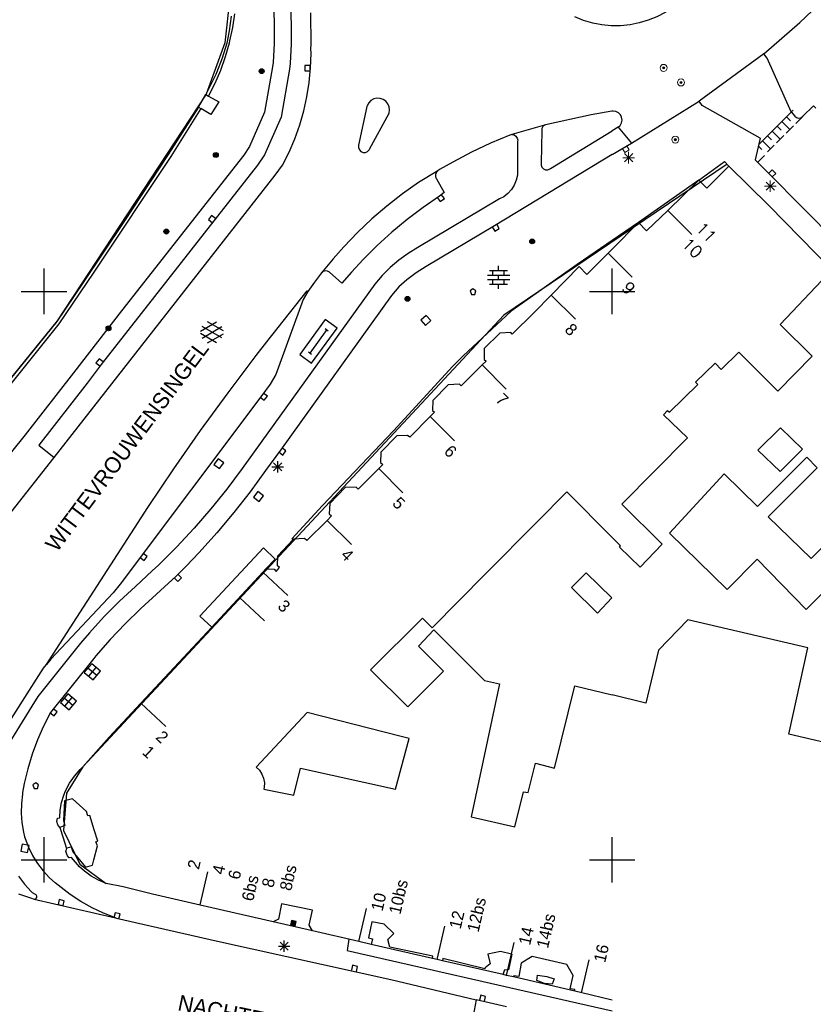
# Model space of a CAD drawing. Header units: millimetres. Extents: x 135944 to 142000, y 454200 to 456692.
# Tile 128 of 153: x 137248 to 137318, y 456087 to 456174. Entities that reach past the tile are written whole.
import ezdxf
from ezdxf.enums import TextEntityAlignment as Align

# ---------------------------------------------------------------- set-up
doc = ezdxf.new("R2010")
doc.units = ezdxf.units.MM
for name, color, linetype in [('TotaalGBKN2013_Bistad', 251, 'Continuous'), ('TotaalGBKN2013X$0$Contouren', 251, 'Continuous'), ('TotaalGBKN2013X$0$GBKN binnenstad 2009$0$OBJECTEN_', 251, 'Continuous'), ('TotaalGBKN2013X$0$GBKN binnenstad 2009$0$OBJECTEN__', 251, 'Continuous'), ('TotaalGBKN2013X$0$GBKN binnenstad 2009$0$UTRECHT54', 251, 'Continuous'), ('TotaalGBKN2013X$0$Xref', 251, 'Continuous')]:
    doc.layers.add(name, color=color, linetype=linetype)
doc.styles.add('TotaalGBKN2013X$0$GBKN binnenstad 2009$0$Standard', font='txt')
doc.styles.add('TotaalGBKN2013X$0$GBKN binnenstad 2009$0$TXT', font='txt.shx')

# ---------------------------------------------------------------- blocks, each defined once
blk = doc.blocks.new('TotaalGBKN2013X$0$GBKN binnenstad 2009$0$V')
at = {"layer": 'TotaalGBKN2013X$0$GBKN binnenstad 2009$0$OBJECTEN__', "linetype": 'Continuous', "lineweight": 0}
for radius in [0.31, 0.095, 0.035, 0.0224]:
    blk.add_circle((0, 0), radius, dxfattribs=at)
blk = doc.blocks.new('TotaalGBKN2013X$0$GBKN binnenstad 2009$0$DEC100')
at = {"layer": 'TotaalGBKN2013X$0$GBKN binnenstad 2009$0$OBJECTEN_', "linetype": 'Continuous', "lineweight": 0}
for p, q in [((-0.5, 0), (0.5, 0)), ((-0.354, -0.354), (0.354, 0.354)), ((0.354, -0.354), (-0.354, 0.354)), ((0, -0.5), (0, 0.5))]:
    blk.add_line(p, q, dxfattribs=at)
blk = doc.blocks.new('TotaalGBKN2013X$0$GBKN binnenstad 2009$0$X')
at = {"layer": 'TotaalGBKN2013X$0$GBKN binnenstad 2009$0$OBJECTEN__', "linetype": 'Continuous', "lineweight": 0}
blk.add_lwpolyline([(0.225, -0.25), (0.224, 0.2), (-0.225, 0.2), (-0.226, -0.25)], dxfattribs=at)
blk = doc.blocks.new('TotaalGBKN2013X$0$GBKN binnenstad 2009$0$DEC115')
at = {"layer": 'TotaalGBKN2013X$0$GBKN binnenstad 2009$0$UTRECHT54', "linetype": 'Continuous', "lineweight": 0}
blk.add_line((0, 0.25), (0, 0), dxfattribs=at)
blk = doc.blocks.new('TotaalGBKN2013X$0$GBKN binnenstad 2009')
at = {"layer": 'TotaalGBKN2013_Bistad'}
for p, q in [((137270196, 456175414), (137270259, 456173611)), ((137271697, 456175073), (137271763, 456173411)), ((137266470, 456174199), (137266290, 456172910)), ((137266609, 456173208), (137266779, 456174404)), ((137273511, 456171691), (137273481, 456174501)), ((137297491, 456173834), (137296724, 456174144)), ((137266360, 456172026), (137266609, 456173208)), ((137270259, 456173611), (137270242, 456171806)), ((137271763, 456173411), (137271749, 456171746)), ((137298285, 456173599), (137297491, 456173834)), ((137299097, 456173441), (137298285, 456173599)), ((137299920, 456173363), (137299097, 456173441)), ((137300000, 456173363), (137299920, 456173363)), ((137266290, 456172910), (137266076, 456171829)), ((137266076, 456171829), (137265664, 456170517)), ((137265972, 456170651), (137266319, 456171862)), ((137266319, 456171862), (137266360, 456172026)), ((137270242, 456171806), (137270155, 456170140)), ((137271749, 456171746), (137271655, 456170085)), ((137273491, 456171351), (137273511, 456171691)), ((137273495, 456170938), (137273491, 456171351)), ((137265664, 456170517), (137265176, 456169231)), ((137265548, 456169464), (137265972, 456170651)), ((137273454, 456169657), (137273495, 456170938)), ((137313341, 456170901), (137307670, 456166740)), ((137270111, 456169741), (137269411, 456165761)), ((137270155, 456170140), (137270111, 456169741)), ((137271651, 456170041), (137271601, 456169541)), ((137271655, 456170085), (137271651, 456170041)), ((137272966, 456169860), (137272966, 456169410)), ((137273416, 456169860), (137272966, 456169860)), ((137273333, 456168382), (137273454, 456169657)), ((137273416, 456169410), (137273416, 456169860)), ((137265113, 456169080), (137264688, 456168192)), ((137265050, 456168306), (137265548, 456169464)), ((137265176, 456169231), (137265113, 456169080)), ((137271601, 456169541), (137270861, 456165321)), ((137272966, 456169410), (137273416, 456169410)), ((137264688, 456168192), (137264234, 456167319)), ((137264480, 456167182), (137265050, 456168306)), ((137273133, 456167117), (137273333, 456168382)), ((137263606, 456166200), (137264234, 456167319)), ((137264234, 456167319), (137264480, 456167182)), ((137264480, 456167182), (137265371, 456166687)), ((137272855, 456165867), (137273133, 456167117)), ((137279296, 456166991), (137279020, 456166925)), ((137279580, 456166979), (137279296, 456166991)), ((137263606, 456166200), (137260919, 456162030)), ((137263606, 456166200), (137263811, 456166080)), ((137265371, 456166687), (137264692, 456165561)), ((137278421, 456166271), (137277681, 456162851)), ((137278441, 456166330), (137278421, 456166271)), ((137278575, 456166581), (137278441, 456166330)), ((137278773, 456166784), (137278575, 456166581)), ((137279020, 456166925), (137278773, 456166784)), ((137279849, 456166888), (137279580, 456166979)), ((137280082, 456166725), (137279849, 456166888)), ((137280261, 456166505), (137280082, 456166725)), ((137280372, 456166243), (137280261, 456166505)), ((137280407, 456165961), (137280372, 456166243)), ((137301687, 456163048), (137307670, 456166740)), ((137263811, 456166080), (137261166, 456161863)), ((137264692, 456165561), (137263811, 456166080)), ((137269411, 456165761), (137268091, 456162741)), ((137270861, 456165321), (137269411, 456162021)), ((137272499, 456164636), (137272855, 456165867)), ((137278651, 456162501), (137280361, 456165681)), ((137280361, 456165681), (137280407, 456165961)), ((137298151, 456165541), (137294128, 456164654)), ((137299961, 456165851), (137298151, 456165541)), ((137300000, 456165854), (137299961, 456165851)), ((137315773, 456165787), (137312896, 456162910)), ((137315351, 456165365), (137315705, 456165012)), ((137316772, 456165372), (137316164, 456164764)), ((137272067, 456163430), (137272499, 456164636)), ((137294031, 456164614), (137291168, 456163792)), ((137293886, 456164490), (137293805, 456164318)), ((137294031, 456164614), (137293886, 456164490)), ((137294128, 456164654), (137294031, 456164614)), ((137300521, 456164431), (137300000, 456164115)), ((137300521, 456164431), (137301687, 456163048)), ((137314508, 456164522), (137314861, 456164169)), ((137314930, 456164944), (137315637, 456164237)), ((137315953, 456164553), (137315320, 456163920)), ((137290991, 456163741), (137289287, 456163026)), ((137291168, 456163792), (137290991, 456163741)), ((137291168, 456163792), (137291366, 456163758)), ((137291366, 456163758), (137291535, 456163650)), ((137291535, 456163650), (137291648, 456163484)), ((137293801, 456164121), (137293761, 456161311)), ((137293805, 456164318), (137293800, 456164127)), ((137293800, 456164127), (137293801, 456164121)), ((137294571, 456160821), (137300000, 456164115)), ((137313665, 456163679), (137314018, 456163325)), ((137314086, 456164100), (137314793, 456163393)), ((137315110, 456163710), (137314477, 456163077)), ((137268091, 456162741), (137267571, 456161971)), ((137271560, 456162254), (137272067, 456163430)), ((137277681, 456162851), (137277676, 456162648)), ((137289287, 456163026), (137287615, 456162237)), ((137291648, 456163484), (137291690, 456163288)), ((137291690, 456163288), (137291681, 456163191)), ((137291681, 456163191), (137291681, 456160691)), ((137300000, 456162029), (137301687, 456163048)), ((137312868, 456162780), (137313169, 456162478)), ((137313238, 456163252), (137313945, 456162545)), ((137314266, 456162866), (137313673, 456162273)), ((137261166, 456161863), (137254375, 456151683)), ((137267571, 456161971), (137256810, 456148290)), ((137260919, 456162030), (137257023, 456156128)), ((137269411, 456162021), (137268791, 456161091)), ((137270981, 456161111), (137271560, 456162254)), ((137277676, 456162648), (137277750, 456162459)), ((137277750, 456162459), (137277890, 456162312)), ((137277890, 456162312), (137278076, 456162230)), ((137278076, 456162230), (137278279, 456162226)), ((137278279, 456162226), (137278468, 456162300)), ((137278468, 456162300), (137278614, 456162440)), ((137278614, 456162440), (137278651, 456162501)), ((137287615, 456162237), (137285980, 456161378)), ((137300000, 456162029), (137289651, 456155781)), ((137313403, 456161963), (137312810, 456161370)), ((137268791, 456161091), (137255041, 456143581)), ((137270331, 456160211), (137270981, 456161111)), ((137285980, 456161378), (137284814, 456160708)), ((137293761, 456161311), (137293750, 456161114)), ((137293750, 456161114), (137293818, 456160928)), ((137293818, 456160928), (137293953, 456160783)), ((137250901, 456135401), (137270331, 456160211)), ((137284671, 456160611), (137282951, 456159591)), ((137284447, 456160296), (137284445, 456160099)), ((137284445, 456160099), (137284520, 456159917)), ((137284527, 456160477), (137284447, 456160296)), ((137284671, 456160611), (137284527, 456160477)), ((137284814, 456160708), (137284671, 456160611)), ((137291660, 456160228), (137291559, 456159776)), ((137291681, 456160691), (137291660, 456160228)), ((137293953, 456160783), (137294134, 456160704)), ((137294134, 456160704), (137294332, 456160701)), ((137294332, 456160701), (137294515, 456160777)), ((137294515, 456160777), (137294571, 456160821)), ((137282951, 456159591), (137281535, 456158581)), ((137284520, 456159917), (137284531, 456159901)), ((137284531, 456159901), (137285221, 456158691)), ((137291382, 456159348), (137291134, 456158957)), ((137291559, 456159776), (137291382, 456159348)), ((137307639, 456159785), (137302315, 456156064)), ((137307639, 456159785), (137304889, 456157130)), ((137281535, 456158581), (137280166, 456157507)), ((137284801, 456158381), (137283356, 456157389)), ((137285221, 456158691), (137284801, 456158381)), ((137285232, 456158176), (137284962, 456158536)), ((137290458, 456158330), (137290091, 456158131)), ((137290823, 456158614), (137290458, 456158330)), ((137291134, 456158957), (137290823, 456158614)), ((137280166, 456157507), (137278848, 456156372)), ((137290091, 456158131), (137282911, 456153851)), ((137284602, 456158266), (137284872, 456157906)), ((137284872, 456157906), (137285232, 456158176)), ((137264742, 456156675), (137264466, 456156320)), ((137265097, 456156400), (137264742, 456156675)), ((137283356, 456157389), (137281957, 456156333)), ((137304889, 456157130), (137307017, 456155015)), ((137257023, 456156128), (137253453, 456150795)), ((137264466, 456156320), (137264822, 456156044)), ((137278848, 456156372), (137277584, 456155177)), ((137281957, 456156333), (137280609, 456155214)), ((137289651, 456155781), (137283631, 456152201)), ((137290067, 456155535), (137289836, 456155921)), ((137300000, 456153725), (137302315, 456156064)), ((137302315, 456156064), (137300000, 456154477)), ((137277584, 456155177), (137276376, 456153925)), ((137280609, 456155214), (137279312, 456154034)), ((137289450, 456155690), (137289681, 456155304)), ((137289681, 456155304), (137290067, 456155535)), ((137279312, 456154034), (137278071, 456152797)), ((137300000, 456154477), (137296921, 456152366)), ((137276376, 456153925), (137275441, 456152871)), ((137282051, 456153332), (137281235, 456152746)), ((137282911, 456153851), (137282051, 456153332)), ((137297776, 456151478), (137299638, 456153359)), ((137299638, 456153359), (137300000, 456153725)), ((137299644, 456153353), (137300000, 456152999)), ((137275441, 456152871), (137274421, 456151623)), ((137278071, 456152797), (137277061, 456151701)), ((137281235, 456152746), (137280469, 456152097)), ((137296921, 456152366), (137291101, 456148263)), ((137300000, 456152999), (137301772, 456151238)), ((137250000, 456150000), (137250000, 456152000)), ((137254375, 456151683), (137251313, 456147144)), ((137274421, 456151623), (137273791, 456150821)), ((137274568, 456151742), (137274421, 456151623)), ((137274759, 456151800), (137274568, 456151742)), ((137274957, 456151778), (137274759, 456151800)), ((137275131, 456151681), (137274957, 456151778)), ((137276221, 456150721), (137275131, 456151681)), ((137277061, 456151701), (137276221, 456150721)), ((137280469, 456152097), (137279756, 456151390)), ((137282760, 456151646), (137281934, 456151025)), ((137283631, 456152201), (137282760, 456151646)), ((137289023, 456151437), (137290983, 456151437)), ((137289203, 456151837), (137290803, 456151837)), ((137289503, 456151437), (137289503, 456151837)), ((137290003, 456151837), (137290003, 456152237)), ((137290003, 456151037), (137290003, 456151437)), ((137290503, 456151437), (137290503, 456151837)), ((137294631, 456149676), (137297092, 456152177)), ((137297092, 456152177), (137297776, 456151478)), ((137300000, 456150000), (137300000, 456152000)), ((137300000, 456150000), (137300000, 456152000)), ((137253453, 456150795), (137251125, 456147367)), ((137279121, 456150651), (137267451, 456134421)), ((137273791, 456150821), (137273227, 456150005)), ((137279756, 456151390), (137279121, 456150651)), ((137281934, 456151025), (137281221, 456150401)), ((137289023, 456151037), (137290983, 456151037)), ((137289203, 456150637), (137290803, 456150637)), ((137289503, 456150637), (137289503, 456151037)), ((137290003, 456150237), (137290003, 456150637)), ((137290503, 456150637), (137290503, 456151037)), ((137318464, 456150970), (137314787, 456147096)), ((137248000, 456150000), (137250000, 456150000)), ((137250000, 456150000), (137252000, 456150000)), ((137250000, 456148000), (137250000, 456150000)), ((137269601, 456145551), (137273161, 456150051)), ((137273227, 456150005), (137272791, 456149291)), ((137273161, 456150051), (137273227, 456150005)), ((137281221, 456150401), (137280571, 456149641)), ((137287752, 456150230), (137287502, 456150048)), ((137287502, 456150048), (137287606, 456149730)), ((137287606, 456149730), (137287899, 456149730)), ((137288002, 456150048), (137287752, 456150230)), ((137287899, 456149730), (137288002, 456150048)), ((137294631, 456149676), (137293138, 456148159)), ((137294631, 456149676), (137296759, 456147561)), ((137298000, 456150000), (137300000, 456150000)), ((137300000, 456148000), (137300000, 456150000)), ((137300000, 456148000), (137300000, 456150000)), ((137300000, 456150000), (137302000, 456150000)), ((137272791, 456149291), (137270391, 456142701)), ((137280571, 456149641), (137270811, 456136041)), ((137256810, 456148290), (137252591, 456142831)), ((137291101, 456148263), (137286893, 456144330)), ((137293138, 456148159), (137291188, 456146244)), ((137251313, 456147144), (137245796, 456140288)), ((137251125, 456147367), (137248510, 456144116)), ((137263784, 456146514), (137265186, 456147323)), ((137265784, 456146531), (137264398, 456147332)), ((137274730, 456147530), (137272500, 456144450)), ((137275783, 456146768), (137274730, 456147530)), ((137283621, 456147892), (137283164, 456147473)), ((137283164, 456147473), (137283583, 456147016)), ((137283583, 456147016), (137284040, 456147435)), ((137284040, 456147435), (137283621, 456147892)), ((137265185, 456145491), (137263784, 456146300)), ((137263921, 456145901), (137265654, 456146900)), ((137265654, 456145912), (137263922, 456146914)), ((137264398, 456145482), (137265784, 456146282)), ((137274885, 456146635), (137273398, 456144582)), ((137273553, 456143688), (137275783, 456146768)), ((137274753, 456146731), (137275016, 456146540)), ((137290108, 456146328), (137288724, 456144983)), ((137291075, 456146393), (137290108, 456146328)), ((137291188, 456146244), (137291075, 456146393)), ((137268675, 456144363), (137269601, 456145551)), ((137273267, 456144677), (137273530, 456144487)), ((137288724, 456144983), (137288734, 456144013)), ((137248510, 456144116), (137242880, 456137191)), ((137254841, 456144076), (137254566, 456143720)), ((137254566, 456143720), (137254922, 456143445)), ((137255197, 456143801), (137254841, 456144076)), ((137266192, 456141091), (137268675, 456144363)), ((137272500, 456144450), (137273553, 456143688)), ((137286893, 456144330), (137285967, 456143411)), ((137288900, 456143870), (137288558, 456143529)), ((137288734, 456144013), (137288900, 456143870)), ((137252591, 456142831), (137248351, 456137391)), ((137255041, 456143581), (137253781, 456141921)), ((137285967, 456143411), (137280760, 456137727)), ((137288558, 456143529), (137286703, 456141683)), ((137288558, 456143529), (137290683, 456141411)), ((137253781, 456141921), (137249531, 456136471)), ((137270391, 456142701), (137269911, 456141841)), ((137263773, 456137770), (137266192, 456141091)), ((137269911, 456141841), (137269181, 456140851)), ((137269656, 456140784), (137269295, 456141053)), ((137285556, 456141796), (137284203, 456140403)), ((137286561, 456141856), (137285556, 456141796)), ((137286703, 456141683), (137286561, 456141856)), ((137269181, 456140851), (137256711, 456124261)), ((137269026, 456140692), (137269387, 456140423)), ((137269387, 456140423), (137269656, 456140784)), ((137284203, 456140403), (137284187, 456139522)), ((137284368, 456139368), (137283994, 456138989)), ((137284187, 456139522), (137284368, 456139368)), ((137283994, 456138989), (137282191, 456137166)), ((137284012, 456138971), (137286137, 456136853)), ((137261419, 456134403), (137263773, 456137770)), ((137280760, 456137727), (137274510, 456131160)), ((137248351, 456137391), (137239731, 456126897)), ((137281060, 456137290), (137279631, 456135874)), ((137282000, 456137324), (137281060, 456137290)), ((137282191, 456137166), (137282000, 456137324)), ((137249531, 456136471), (137250901, 456135401)), ((137270811, 456136041), (137269501, 456134261)), ((137270656, 456135876), (137271021, 456135611)), ((137271285, 456135975), (137270921, 456136240)), ((137271021, 456135611), (137271285, 456135975)), ((137279631, 456135874), (137279610, 456134954)), ((137247121, 456130571), (137250901, 456135401)), ((137265320, 456135286), (137264948, 456134790)), ((137265816, 456134914), (137265320, 456135286)), ((137270561, 456134082), (137270561, 456135082)), ((137279610, 456134954), (137279817, 456134765)), ((137259131, 456130991), (137261419, 456134403)), ((137264948, 456134790), (137265444, 456134418)), ((137265444, 456134418), (137265816, 456134914)), ((137267451, 456134421), (137266096, 456132619)), ((137269501, 456134261), (137268131, 456132381)), ((137270061, 456134582), (137271061, 456134582)), ((137270207, 456134228), (137270915, 456134936)), ((137270915, 456134228), (137270207, 456134936)), ((137279463, 456134416), (137277635, 456132618)), ((137279817, 456134765), (137279463, 456134416)), ((137279466, 456134413), (137281591, 456132295)), ((137266096, 456132619), (137264677, 456130865)), ((137268131, 456132381), (137266697, 456130550)), ((137268812, 456132396), (137268437, 456131903)), ((137269305, 456132021), (137268812, 456132396)), ((137276501, 456132740), (137275144, 456131337)), ((137277458, 456132787), (137276501, 456132740)), ((137277635, 456132618), (137277458, 456132787)), ((137296017, 456132360), (137293397, 456129722)), ((137300000, 456128366), (137296017, 456132360)), ((137268437, 456131903), (137268930, 456131528)), ((137268930, 456131528), (137269305, 456132021)), ((137250204, 456117174), (137259131, 456130991)), ((137264677, 456130865), (137263198, 456129164)), ((137274510, 456131160), (137271818, 456128249)), ((137275144, 456131337), (137275097, 456130451)), ((137266697, 456130550), (137265202, 456128769)), ((137274917, 456129858), (137273126, 456128088)), ((137275312, 456130249), (137274917, 456129858)), ((137274920, 456129855), (137277045, 456127737)), ((137275097, 456130451), (137275312, 456130249)), ((137263198, 456129164), (137261659, 456127516)), ((137293397, 456129722), (137288860, 456125155)), ((137265202, 456128769), (137263645, 456127040)), ((137270569, 456126746), (137271920, 456128169)), ((137271818, 456128249), (137271920, 456128169)), ((137271950, 456128195), (137271920, 456128169)), ((137272914, 456128280), (137271950, 456128195)), ((137273126, 456128088), (137272914, 456128280)), ((137261659, 456127516), (137260062, 456125923)), ((137269302, 456127440), (137263710, 456121442)), ((137270348, 456126464), (137269302, 456127440)), ((137258447, 456126601), (137258807, 456126331)), ((137259077, 456126691), (137258717, 456126961)), ((137258807, 456126331), (137259077, 456126691)), ((137263645, 456127040), (137262471, 456125811)), ((137269529, 456125586), (137270348, 456126464)), ((137270557, 456125854), (137270569, 456126746)), ((137260062, 456125923), (137259524, 456125411)), ((137262471, 456125811), (137261631, 456124951)), ((137269529, 456125586), (137269263, 456125301)), ((137269529, 456125586), (137270245, 456125568)), ((137270245, 456125568), (137270430, 456125364)), ((137270430, 456125364), (137270709, 456125708)), ((137270709, 456125708), (137270557, 456125854)), ((137259524, 456125411), (137258041, 456124061)), ((137261631, 456124951), (137258531, 456122101)), ((137261456, 456124815), (137261770, 456124492)), ((137261770, 456124492), (137262093, 456124805)), ((137262093, 456124805), (137261779, 456125128)), ((137269263, 456125301), (137264756, 456120466)), ((137269263, 456125301), (137271458, 456123256)), ((137288860, 456125155), (137284151, 456120415)), ((137296427, 456123968), (137297702, 456125252)), ((137297702, 456125252), (137299980, 456123042)), ((137256711, 456124261), (137256081, 456123501)), ((137258041, 456124061), (137256638, 456122758)), ((137298705, 456121710), (137296427, 456123968)), ((137256081, 456123501), (137250611, 456117661)), ((137267198, 456123085), (137269393, 456121040)), ((137299980, 456123042), (137298705, 456121710)), ((137256638, 456122758), (137255291, 456121397)), ((137258531, 456122101), (137257154, 456120769)), ((137255291, 456121397), (137254001, 456119981)), ((137263710, 456121442), (137264756, 456120466)), ((137283295, 456121259), (137278730, 456116724)), ((137284151, 456120415), (137283295, 456121259)), ((137257154, 456120769), (137255833, 456119380)), ((137264756, 456120466), (137258531, 456113788)), ((137282948, 456118811), (137284318, 456120233)), ((137284318, 456120233), (137288775, 456115782)), ((137254001, 456119981), (137253211, 456119051)), ((137255833, 456119380), (137254572, 456117938)), ((137253211, 456119051), (137249461, 456114361)), ((137285148, 456116589), (137282948, 456118811)), ((137250611, 456117661), (137250204, 456117174)), ((137254391, 456117721), (137250571, 456112951)), ((137254572, 456117938), (137254391, 456117721)), ((137245359, 456109666), (137249951, 456116871)), ((137249951, 456116871), (137250204, 456117174)), ((137254192, 456117243), (137253544, 456116473)), ((137254638, 456116210), (137253868, 456116858)), ((137253929, 456116149), (137254577, 456116919)), ((137254962, 456116595), (137254192, 456117243)), ((137253544, 456116473), (137254314, 456115825)), ((137254314, 456115825), (137254962, 456116595)), ((137278730, 456116724), (137282004, 456113476)), ((137282004, 456113476), (137285148, 456116589)), ((137290086, 456115483), (137287588, 456103778)), ((137288775, 456115782), (137290086, 456115483)), ((137294930, 456108083), (137296707, 456115318)), ((137296707, 456115318), (137300000, 456114516)), ((137249461, 456114361), (137248911, 456113511)), ((137252082, 456114596), (137251447, 456113834)), ((137252527, 456113580), (137251765, 456114215)), ((137251828, 456113517), (137252463, 456114278)), ((137252844, 456113961), (137252082, 456114596)), ((137248911, 456113511), (137246281, 456109241)), ((137251158, 456113018), (137250801, 456113293)), ((137251447, 456113834), (137252209, 456113199)), ((137252209, 456113199), (137252844, 456113961)), ((137255729, 456110782), (137258531, 456113788)), ((137258531, 456113788), (137260728, 456111745)), ((137250571, 456112951), (137249959, 456111766)), ((137250527, 456112936), (137250883, 456112662)), ((137250883, 456112662), (137251158, 456113018)), ((137273170, 456112954), (137268683, 456108166)), ((137281309, 456110884), (137273170, 456112954)), ((137249959, 456111766), (137249419, 456110547)), ((137253417, 456108195), (137255729, 456110782)), ((137282135, 456110674), (137281309, 456110884)), ((137249419, 456110547), (137248954, 456109297)), ((137280931, 456106227), (137282135, 456110674)), ((137248954, 456109297), (137248564, 456108022)), ((137253183, 456107960), (137253417, 456108195)), ((137268683, 456108166), (137268962, 456107881)), ((137292619, 456105924), (137293250, 456108507)), ((137293250, 456108507), (137294930, 456108083)), ((137248564, 456108022), (137248251, 456106726)), ((137252245, 456106744), (137252682, 456107376)), ((137252682, 456107376), (137253183, 456107960)), ((137268962, 456107881), (137269179, 456107547)), ((137269179, 456107547), (137269325, 456107175)), ((137271971, 456105693), (137272579, 456108060)), ((137272579, 456108060), (137280931, 456106227)), ((137248251, 456106726), (137248101, 456105941)), ((137249271, 456106792), (137249021, 456106610)), ((137249021, 456106610), (137249125, 456106292)), ((137249521, 456106610), (137249271, 456106792)), ((137249418, 456106292), (137249521, 456106610)), ((137251875, 456106069), (137252245, 456106744)), ((137269325, 456107175), (137269395, 456106783)), ((137269384, 456106384), (137269357, 456106222)), ((137269395, 456106783), (137269384, 456106384)), ((137248111, 456105791), (137248011, 456104957)), ((137248101, 456105941), (137248111, 456105791)), ((137249125, 456106292), (137249418, 456106292)), ((137251535, 456105050), (137251731, 456105708)), ((137251731, 456105708), (137251875, 456106069)), ((137269357, 456106222), (137271971, 456105693)), ((137291431, 456102904), (137292186, 456105996)), ((137292186, 456105996), (137292619, 456105924)), ((137248011, 456104957), (137247990, 456104118)), ((137251417, 456104373), (137251535, 456105050)), ((137251807, 456105207), (137251704, 456103462)), ((137252501, 456105374), (137251807, 456105207)), ((137253723, 456104245), (137252501, 456105374)), ((137247990, 456104118), (137248050, 456103281)), ((137251379, 456103687), (137251417, 456104373)), ((137253841, 456103871), (137253723, 456104245)), ((137254021, 456103913), (137253841, 456103871)), ((137254419, 456102651), (137254021, 456103913)), ((137287588, 456103778), (137291431, 456102904)), ((137248050, 456103281), (137248189, 456102453)), ((137251121, 456103392), (137251177, 456103657)), ((137251212, 456103078), (137251121, 456103392)), ((137251177, 456103657), (137251379, 456103687)), ((137251400, 456102864), (137251212, 456103078)), ((137251843, 456103029), (137251400, 456102864)), ((137251704, 456103462), (137251843, 456103029)), ((137248189, 456102453), (137248291, 456102031)), ((137251430, 456102830), (137251400, 456102864)), ((137251721, 456101910), (137251430, 456102830)), ((137254734, 456101650), (137254419, 456102651)), ((137248068, 456101381), (137247950, 456100773)), ((137248676, 456101263), (137248068, 456101381)), ((137248291, 456102031), (137248341, 456101881)), ((137248341, 456101881), (137248629, 456101114)), ((137248558, 456100655), (137248676, 456101263)), ((137250000, 456100000), (137250000, 456102000)), ((137251986, 456101071), (137251721, 456101910)), ((137254375.3, 456100000), (137254693, 456101240)), ((137254544, 456101604), (137254734, 456101650)), ((137254693, 456101240), (137254544, 456101604)), ((137300000, 456100000), (137300000, 456102000)), ((137300000, 456100000), (137300000, 456102000)), ((137247950, 456100773), (137248558, 456100655)), ((137248629, 456101114), (137248991, 456100379)), ((137248991, 456100379), (137249226.2, 456100000)), ((137251911, 456100734), (137251998, 456101035)), ((137252055, 456100350), (137251911, 456100734)), ((137251986, 456101071), (137252392, 456101159)), ((137251998, 456101035), (137251986, 456101071)), ((137252203, 456100177), (137252055, 456100350)), ((137252392, 456101159), (137252536, 456100710)), ((137252536, 456100710), (137253129.3, 456100000)), ((137248000, 456100000), (137250000, 456100000)), ((137248000, 456100000), (137250000, 456100000)), ((137249226.2, 456100000), (137249423, 456099683)), ((137249423, 456099683), (137249920, 456099032)), ((137250000, 456100000), (137252000, 456100000)), ((137250000, 456100000), (137252000, 456100000)), ((137250000, 456098000), (137250000, 456100000)), ((137252426, 456100209), (137252203, 456100177)), ((137252604.6, 456100000), (137252426, 456100209)), ((137253125, 456099391), (137252604.6, 456100000)), ((137253129.3, 456100000), (137253655, 456099371)), ((137253655, 456099371), (137254259, 456099546)), ((137254259, 456099546), (137254375.3, 456100000)), ((137298000, 456100000), (137300000, 456100000)), ((137298000, 456100000), (137300000, 456100000)), ((137300000, 456100000), (137302000, 456100000)), ((137300000, 456098000), (137300000, 456100000)), ((137249920, 456099032), (137250479, 456098432)), ((137253553, 456099011), (137253125, 456099391)), ((137254146, 456098580), (137253553, 456099011)), ((137254783, 456098216), (137254146, 456098580)), ((137263739, 456096039), (137264414, 456098963)), ((137247746, 456098557), (137248273, 456097870)), ((137248273, 456097870), (137248862, 456097235)), ((137250479, 456098432), (137250981, 456097981)), ((137251771, 456097371), (137250981, 456097981)), ((137255455, 456097924), (137254783, 456098216)), ((137256964, 456097621), (137255455, 456097924)), ((137247761, 456097021), (137248801, 456096651)), ((137248862, 456097235), (137248991, 456097111)), ((137249241, 456096971), (137248991, 456097111)), ((137249307, 456096928), (137249241, 456096971)), ((137249368, 456096814), (137249307, 456096928)), ((137252313, 456096965), (137251771, 456097371)), ((137253247, 456096344), (137252313, 456096965)), ((137259537, 456096995), (137256964, 456097621)), ((137263737, 456096032), (137259537, 456096995)), ((137248801, 456096651), (137249141, 456096561)), ((137249141, 456096561), (137249267, 456096590)), ((137249141, 456096561), (137256282, 456094902)), ((137249267, 456096590), (137249353, 456096686)), ((137249353, 456096686), (137249368, 456096814)), ((137251343, 456096516), (137251241, 456096078)), ((137251241, 456096078), (137251679, 456095976)), ((137251781, 456096414), (137251343, 456096516)), ((137251679, 456095976), (137251781, 456096414)), ((137254224, 456095792), (137253247, 456096344)), ((137270162, 456094560), (137263737, 456096032)), ((137270889, 456096146), (137270622, 456094789)), ((137273621, 456095566), (137270889, 456096146)), ((137255237, 456095310), (137254224, 456095792)), ((137256282, 456094902), (137255237, 456095310)), ((137256248, 456095347), (137256147, 456094909)), ((137256686, 456095246), (137256248, 456095347)), ((137256585, 456094808), (137256686, 456095246)), ((137273334, 456094254), (137273621, 456095566)), ((137277715, 456092816), (137278390, 456095740)), ((137256282, 456094902), (137256371, 456094881)), ((137256371, 456094881), (137265271, 456092841)), ((137270622, 456094789), (137270162, 456094560)), ((137273630, 456093760), (137270162, 456094560)), ((137271776, 456094672), (137271687, 456094251)), ((137271687, 456094251), (137272108, 456094162)), ((137271822, 456094601), (137271758, 456094297)), ((137271758, 456094297), (137272062, 456094233)), ((137272197, 456094583), (137271776, 456094672)), ((137272126, 456094537), (137271822, 456094601)), ((137271869, 456094530), (137271829, 456094344)), ((137271829, 456094344), (137272015, 456094304)), ((137272055, 456094490), (137271869, 456094530)), ((137271915, 456094458), (137271901, 456094390)), ((137271901, 456094390), (137271969, 456094376)), ((137271983, 456094444), (137271915, 456094458)), ((137271969, 456094376), (137271983, 456094444)), ((137272015, 456094304), (137272055, 456094490)), ((137272062, 456094233), (137272126, 456094537)), ((137272108, 456094162), (137272197, 456094583)), ((137273630, 456093760), (137273334, 456094254)), ((137278859, 456094540), (137278553, 456093133)), ((137279922, 456094351), (137278859, 456094540)), ((137280780, 456093534), (137279922, 456094351)), ((137277715, 456092817), (137273630, 456093760)), ((137280265, 456093009), (137280780, 456093534)), ((137284594, 456091252), (137285269, 456094176)), ((137265271, 456092841), (137280530, 456089482)), ((137270782, 456092065), (137271490, 456092773)), ((137271490, 456092065), (137270782, 456092773)), ((137271136, 456091919), (137271136, 456092919)), ((137276831, 456093021), (137276672, 456092046)), ((137278804, 456092566), (137277715, 456092817)), ((137278553, 456093133), (137278904, 456093056)), ((137278904, 456093056), (137278804, 456092566)), ((137284180, 456091337), (137278804, 456092566)), ((137280422, 456092331), (137280265, 456093009)), ((137290701, 456089823), (137291376, 456092747)), ((137270636, 456092419), (137271636, 456092419)), ((137276672, 456092046), (137296244, 456087574)), ((137284222, 456091521), (137280422, 456092331)), ((137290178, 456091947), (137289069, 456091702)), ((137289069, 456091702), (137289258, 456090873)), ((137291138, 456091710), (137290178, 456091947)), ((137291156, 456091706), (137290884, 456090333)), ((137291138, 456091710), (137291156, 456091706)), ((137284180, 456091337), (137284222, 456091521)), ((137284592, 456091242), (137284180, 456091337)), ((137285056, 456091134), (137284592, 456091242)), ((137285095, 456091324), (137285056, 456091134)), ((137290403, 456089915), (137285056, 456091134)), ((137288803, 456090414), (137285095, 456091324)), ((137289258, 456090873), (137288816, 456090509)), ((137291994, 456090909), (137291790, 456089742)), ((137292954, 456091513), (137291994, 456090909)), ((137295997, 456090811), (137292954, 456091513)), ((137296567, 456089827), (137295997, 456090811)), ((137297314, 456088296), (137297989, 456091220)), ((137277147, 456090730), (137277047, 456090291)), ((137277586, 456090630), (137277147, 456090730)), ((137277486, 456090191), (137277586, 456090630)), ((137288816, 456090509), (137288803, 456090414)), ((137290403, 456089915), (137290543, 456090370)), ((137290706, 456089846), (137290403, 456089915)), ((137290543, 456090370), (137290820, 456090340)), ((137290884, 456090333), (137290820, 456090340)), ((137280530, 456089482), (137288017, 456087708)), ((137291321, 456089705), (137290706, 456089846)), ((137291344, 456089803), (137291321, 456089705)), ((137296701, 456088449), (137291321, 456089705)), ((137291790, 456089742), (137291344, 456089803)), ((137293380, 456089387), (137293430, 456089857)), ((137294038, 456089123), (137293380, 456089387)), ((137293430, 456089857), (137294257, 456089760)), ((137294714, 456089059), (137294038, 456089123)), ((137294257, 456089760), (137294909, 456089546)), ((137294909, 456089546), (137294714, 456089059)), ((137296314, 456088670), (137296567, 456089827)), ((137296724, 456088604), (137296314, 456088670)), ((137296701, 456088449), (137296724, 456088604)), ((137297316, 456088305), (137296701, 456088449)), ((137300000, 456087678), (137297316, 456088305)), ((137288017, 456087708), (137287582, 456085335)), ((137290701, 456087072), (137288017, 456087708)), ((137288427, 456088096), (137288327, 456087657)), ((137288866, 456087996), (137288427, 456088096)), ((137288766, 456087557), (137288866, 456087996)), ((137296244, 456087574), (137300000, 456086715))]:
    blk.add_line(p, q, dxfattribs=at)
for points in [[(137322861, 456194251), (137317151, 456187921), (137307131, 456176731), (137306599, 456176098), (137306008, 456175518), (137305364, 456174999), (137304673, 456174544), (137303941, 456174158), (137303175, 456173845), (137302383, 456173607), (137301571, 456173446), (137300748, 456173365), (137300000, 456173363)], [(137313341, 456170901), (137316531, 456173651), (137317601, 456174681), (137318651, 456175771), (137319727, 456176975)], [(137315746, 456165781), (137313651, 456170511), (137313341, 456170901)], [(137313020, 456163470), (137307930, 456166350), (137307670, 456166740)], [(137315746, 456165781), (137316081, 456165421), (137316227, 456165298), (137316411, 456165245), (137316600, 456165271), (137316763, 456165372), (137317731, 456166311), (137317931, 456166111)], [(137300521, 456164431), (137300703, 456164601), (137300823, 456164819), (137300867, 456165065), (137300833, 456165311), (137300722, 456165535), (137300546, 456165711), (137300324, 456165824), (137300078, 456165861), (137300000, 456165854)], [(137313020, 456163470), (137312600, 456161570), (137313761, 456160391)], [(137307639, 456159785), (137309901, 456161425), (137310276, 456161024)], [(137310276, 456161024), (137308332, 456159093), (137307639, 456159785)], [(137319342, 456151905), (137313789, 456157558), (137310276, 456161024)], [(137313761, 456160391), (137325830, 456148230), (137327856, 456146110), (137344552, 456129515), (137358965, 456115107), (137368801, 456105341)], [(137304889, 456157130), (137303019, 456155326), (137302315, 456156064)], [(137314787, 456147096), (137317616, 456144291), (137314571, 456141235), (137311136, 456144657), (137309603, 456143120), (137309072, 456143679)], [(137304507, 456139159), (137304868, 456139521), (137305041, 456139376), (137307535, 456141803), (137307347, 456142024), (137309072, 456143679)], [(137300848, 456131285), (137306643, 456137126), (137304507, 456139159)], [(137312806, 456136037), (137314775, 456134149), (137316751, 456136122), (137314820, 456138004), (137312806, 456136037)], [(137305045, 456128737), (137309853, 456133954), (137312801, 456131079), (137317119, 456135418), (137318031, 456134490), (137313731, 456130171), (137317500, 456126496), (137319476, 456128438), (137320991, 456126908), (137318946, 456124896), (137319451, 456124405), (137317077, 456122035), (137312748, 456126436), (137310128, 456123772), (137305045, 456128737)], [(137300848, 456131285), (137304397, 456127779), (137302460, 456125737), (137300644, 456127518), (137300741, 456127623), (137300000, 456128366)], [(137332416, 456103146), (137333362, 456105282), (137327186, 456108288), (137326779, 456107345), (137325360, 456107675), (137325582, 456108712), (137315560, 456111069), (137317220, 456118640), (137306657, 456121119), (137304070, 456118455), (137302950, 456113798), (137300000, 456114516)]]:
    blk.add_lwpolyline(points, dxfattribs=at)
for centre, radius in [((137269154, 456169368), 215), ((137269154, 456169368), 155), ((137269154, 456169368), 95), ((137269154, 456169368), 35), ((137265119, 456162000), 215), ((137265119, 456162000), 155), ((137265119, 456162000), 95), ((137265119, 456162000), 35), ((137260766, 456155263), 215), ((137260766, 456155263), 155), ((137260766, 456155263), 95), ((137260766, 456155263), 35), ((137292964, 456154398), 215), ((137292964, 456154398), 155), ((137292964, 456154398), 95), ((137292964, 456154398), 35), ((137281986, 456149344), 215), ((137281986, 456149344), 155), ((137281986, 456149344), 95), ((137281986, 456149344), 35), ((137255675, 456146754), 215), ((137255675, 456146754), 155), ((137255675, 456146754), 95), ((137255675, 456146754), 35)]:
    blk.add_circle(centre, radius, dxfattribs=at)
at = {"layer": 'TotaalGBKN2013_Bistad', "zscale": 1000}
for name, p, xscale, yscale, rotation in [('TotaalGBKN2013X$0$GBKN binnenstad 2009$0$V', (137304526, 456169657), 999.9995773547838, 999.9995773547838, 141.0426398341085), ('TotaalGBKN2013X$0$GBKN binnenstad 2009$0$V', (137306058, 456168377), 999.9974603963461, 999.9974603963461, 137.0202115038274), ('TotaalGBKN2013X$0$GBKN binnenstad 2009$0$DEC115', (137315746, 456165781), 999.9991591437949, 999.9991591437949, 312.9399595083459), ('TotaalGBKN2013X$0$GBKN binnenstad 2009$0$V', (137305560, 456163350), 1000.001475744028, 1000.001475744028, 33.59490579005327), ('TotaalGBKN2013X$0$GBKN binnenstad 2009$0$X', (137301212, 456162491), 999.9984701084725, 999.9984701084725, 211.3626209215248), ('TotaalGBKN2013X$0$GBKN binnenstad 2009$0$DEC100', (137301451, 456161762), 1000.000000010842, 1000.000000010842, 359.9997331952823), ('TotaalGBKN2013X$0$GBKN binnenstad 2009$0$X', (137314102, 456160401), 1000.001917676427, 1000.001917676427, 314.9498166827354)]:
    blk.add_blockref(name, p, dxfattribs=dict(at, xscale=xscale, yscale=yscale, rotation=rotation))
at = {"layer": 'TotaalGBKN2013_Bistad', "xscale": 1000, "yscale": 1000, "zscale": 1000}
blk.add_blockref('TotaalGBKN2013X$0$GBKN binnenstad 2009$0$DEC100', (137313919, 456159264), dxfattribs=at)
at = {"layer": 'TotaalGBKN2013_Bistad'}
for s, rotation, style, p in [('11', 315.1626, 'TotaalGBKN2013X$0$GBKN binnenstad 2009$0$TXT', (137307633.6, 456155837.7)), ('10', 315.1626, 'TotaalGBKN2013X$0$GBKN binnenstad 2009$0$TXT', (137306417.6, 456154467.7)), ('9', 315.1627, 'TotaalGBKN2013X$0$GBKN binnenstad 2009$0$TXT', (137301136.6, 456150599.7)), ('8', 315.1627, 'TotaalGBKN2013X$0$GBKN binnenstad 2009$0$Standard', (137296122.6, 456146923.7)), ('7', 315.0774, 'TotaalGBKN2013X$0$GBKN binnenstad 2009$0$Standard', (137290047.1, 456140775.1)), ('6', 315.0774, 'TotaalGBKN2013X$0$GBKN binnenstad 2009$0$Standard', (137285500.1, 456136217.1)), ('5', 315.0774, 'TotaalGBKN2013X$0$GBKN binnenstad 2009$0$Standard', (137280954.1, 456131659.1)), ('4', 315.0774, 'TotaalGBKN2013X$0$GBKN binnenstad 2009$0$Standard', (137276409.1, 456127100.1)), ('3', 317.0069, 'TotaalGBKN2013X$0$GBKN binnenstad 2009$0$Standard', (137270843.4, 456122599.5)), ('2', 317.0769, 'TotaalGBKN2013X$0$GBKN binnenstad 2009$0$Standard', (137260113.9, 456111084.9)), ('1', 317.0769, 'TotaalGBKN2013X$0$GBKN binnenstad 2009$0$Standard', (137258929.9, 456109761.9)), ('2', 76.9922, 'TotaalGBKN2013X$0$GBKN binnenstad 2009$0$Standard', (137263110.5, 456099217.6)), ('4', 76.9922, 'TotaalGBKN2013X$0$GBKN binnenstad 2009$0$Standard', (137265295.5, 456098767.6)), ('8bs', 77.0029, 'TotaalGBKN2013X$0$GBKN binnenstad 2009$0$Standard', (137271229.5, 456097334.5)), ('6', 76.9922, 'TotaalGBKN2013X$0$GBKN binnenstad 2009$0$Standard', (137266687.5, 456098326.6)), ('6bs', 77.0029, 'TotaalGBKN2013X$0$GBKN binnenstad 2009$0$Standard', (137267886.1, 456096420.7)), ('8', 76.9922, 'TotaalGBKN2013X$0$GBKN binnenstad 2009$0$Standard', (137269656.5, 456097615.6)), ('10bs', 77.0029, 'TotaalGBKN2013X$0$GBKN binnenstad 2009$0$Standard', (137280845.5, 456095263.5)), ('10', 76.9922, 'TotaalGBKN2013X$0$GBKN binnenstad 2009$0$Standard', (137279272.5, 456095545.6)), ('12bs', 77.0029, 'TotaalGBKN2013X$0$GBKN binnenstad 2009$0$Standard', (137287723.5, 456093698.5)), ('12', 76.9922, 'TotaalGBKN2013X$0$GBKN binnenstad 2009$0$Standard', (137286150.5, 456093978.6)), ('14bs', 77.0029, 'TotaalGBKN2013X$0$GBKN binnenstad 2009$0$Standard', (137293832.5, 456092274.5)), ('14', 76.9922, 'TotaalGBKN2013X$0$GBKN binnenstad 2009$0$Standard', (137292258.5, 456092552.6)), ('16', 76.9922, 'TotaalGBKN2013X$0$GBKN binnenstad 2009$0$Standard', (137298869.5, 456091023.6))]:
    blk.add_text(s, height=1054, rotation=rotation, dxfattribs=dict(at, style=style)).set_placement(p, align=Align.MIDDLE_LEFT)
at = {"layer": 'TotaalGBKN2013_Bistad', "style": 'TotaalGBKN2013X$0$GBKN binnenstad 2009$0$Standard'}
for s, rotation, p in [('WITTEVROUWENSINGEL', 53.204703, (137251134, 456126991)), ('NACHTEGAALSTRAAT', 348.424964, (137261690, 456086781))]:
    blk.add_text(s, height=1400, rotation=rotation, dxfattribs=at).set_placement(p)

msp = doc.modelspace()

# ---------------------------------------------------------------- linework, layer by layer
at = {"layer": 'TotaalGBKN2013X$0$Contouren'}
for p, q in [((137266.469, 456177.068), (137265.92, 456171.849)), ((137265.92, 456171.849), (137264.254, 456167.357)), ((137264.254, 456167.357), (137251.153, 456147.408)), ((137310.129, 456161.178), (137290.457, 456147.903)), ((137251.153, 456147.408), (137218.26, 456106.887)), ((137290.457, 456147.903), (137253.417, 456108.195)), ((137253.417, 456108.195), (137251.967, 456105.862)), ((137251.967, 456105.862), (137251.717, 456102.587)), ((137251.717, 456102.587), (137253.138, 456099.625)), ((137253.138, 456099.625), (137255.455, 456097.924))]:
    msp.add_line(p, q, dxfattribs=at)

# ---------------------------------------------------------------- block references
at = {"layer": 'TotaalGBKN2013X$0$Xref', "xscale": 0.0009999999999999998, "yscale": 0.0009999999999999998, "zscale": 0.0009999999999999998}
msp.add_blockref('TotaalGBKN2013X$0$GBKN binnenstad 2009', (0, 0), dxfattribs=at)

doc.saveas('drawing.dxf')
